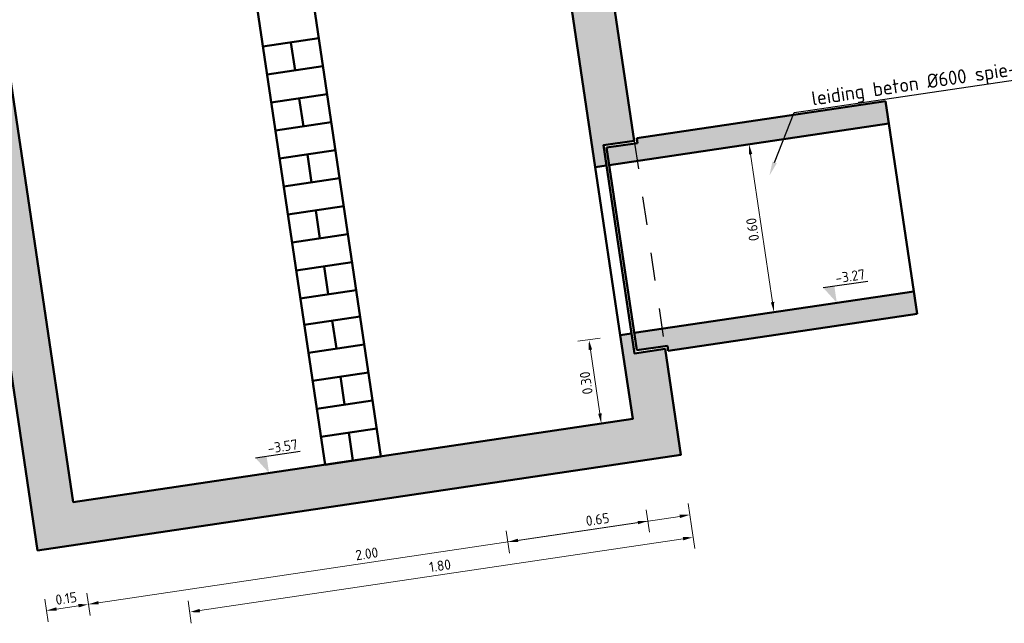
# Model space of a CAD drawing. Header units: metres. Extents: x 0 to 137602, y 0 to 467030.
# Tile 14 of 23: x 136853.78 to 136857.26, y 467016.61 to 467018.74. Entities that reach past the tile are written whole.
import ezdxf
from ezdxf import colors
from ezdxf.entities.mleader import LeaderData, LeaderLine
from ezdxf.math import Vec2, Vec3

# ---------------------------------------------------------------- set-up
doc = ezdxf.new("R2010")
doc.units = ezdxf.units.M
for name, pattern in [('GWI_DASHED', [5, 3.5, -1.5]), ('NLCS-HIDDEN', [4, 2, -2]), ('RI-HWA_BETON', [11.4, 9, -2.4])]:
    doc.linetypes.add(name, pattern=pattern)
for name, color, linetype, lineweight in [('N-WE-BC-BETONVORM-AD', 254, 'Continuous', 18), ('N-WE-RI-HWA_TRANSPORTLEIDING_BETON-GD', 150, 'RI-HWA_BETON', 50), ('N-WE-RI-M', 7, 'Continuous', 18), ('N-WE-RI-PUT_BETON-GD', 7, 'Continuous', 50), ('N-WE-RI-PUT_BETON-GN', 7, 'NLCS-HIDDEN', 25), ('X-XX-AL-PEILMAAT-SD', 7, 'Continuous', 25), ('X-XX-AL-VERWIJZING_DETAIL-T25', 7, 'Continuous', 25)]:
    doc.layers.add(name, color=color, linetype=linetype, lineweight=lineweight)
doc.styles.add('NLCS-ISO', font='NLCS-ISO.ttf')
doc.styles.add('NLCS-ISO-M20-T18', font='NLCS-ISO.ttf', dxfattribs={"height": 0.036})
doc.styles.add('NLCS-ISO-M20-T25', font='NLCS-ISO.ttf', dxfattribs={"height": 0.05})
doc.dimstyles.new('NLCS-M20-T18-PIJL_L2_H2', dxfattribs={"dimscale": 0.02, "dimtxt": 2.5, "dimasz": 1.8, "dimexe": 2, "dimexo": 2, "dimgap": 0.7, "dimtad": 1, "dimzin": 0, "dimdsep": 46, "dimtxsty": 'NLCS-ISO-M20-T18', "dimcen": 0, "dimdle": 2, "dimclrd": 256, "dimclre": 256, "dimclrt": 10, "dimazin": 0, "dimtfac": 1, "dimtdec": 3, "dimtofl": 0, "dimtmove": 0, "dimatfit": 3, "dimfxl": 2, "dimfxlon": 1, "dimtfillclr": 256, "dimtolj": 1, "dimtzin": 0, "dimlwd": -1, "dimlwe": -1, "dimarcsym": 0})

# ---------------------------------------------------------------- blocks, each defined once
blk = doc.blocks.new('*D271')
at = {"layer": 'Defpoints', "color": 0, "transparency": 16777216}
for p in [(136855.9474, 467017.3309), (136853.9691, 467017.0369), (136856.001, 467016.97)]:
    blk.add_point(p, dxfattribs=at)
at = {"layer": 'N-WE-RI-M', "transparency": 16777216}
for p, q in [((136855.9951, 467017.0096), (136856.0069, 467016.9304)), ((136854.0583, 467016.6813), (136855.9654, 467016.9647)), ((136854.0168, 467016.7156), (136854.0286, 467016.6364))]:
    blk.add_line(p, q, dxfattribs=at)
for points in [[(136855.9645, 467016.9706), (136855.9663, 467016.9588), (136856.001, 467016.97)], [(136854.0574, 467016.6872), (136854.0592, 467016.6754), (136854.0227, 467016.676)]]:
    blk.add_solid(points, dxfattribs=at)
at = {"layer": 'N-WE-RI-M', "color": 10, "transparency": 16777216, "insert": (136855.0071, 467016.8546), "char_height": 0.036, "attachment_point": 5, "rotation": 8.4528, "style": 'NLCS-ISO-M20-T18'}
blk.add_mtext('\\A1;2.00', dxfattribs=at)
blk = doc.blocks.new('*D272')
at = {"layer": 'Defpoints', "color": 0, "transparency": 16777216}
for p in [(136853.9691, 467017.0369), (136853.8428, 467016.8664), (136854.0227, 467016.676)]:
    blk.add_point(p, dxfattribs=at)
at = {"layer": 'N-WE-RI-M', "transparency": 16777216}
for p, q in [((136854.0168, 467016.7156), (136854.0286, 467016.6364)), ((136853.8685, 467016.6935), (136853.8802, 467016.6144)), ((136853.9099, 467016.6592), (136853.9871, 467016.6707))]:
    blk.add_line(p, q, dxfattribs=at)
for points in [[(136853.9091, 467016.6652), (136853.9108, 467016.6533), (136853.8743, 467016.654)], [(136853.9862, 467016.6766), (136853.988, 467016.6648), (136854.0227, 467016.676)]]:
    blk.add_solid(points, dxfattribs=at)
at = {"layer": 'N-WE-RI-M', "color": 10, "transparency": 16777216, "insert": (136853.9438, 467016.6966), "char_height": 0.036, "attachment_point": 5, "rotation": 8.4528, "style": 'NLCS-ISO-M20-T18'}
blk.add_mtext('\\A1;0.15', dxfattribs=at)
blk = doc.blocks.new('*D273')
at = {"layer": 'Defpoints', "color": 0, "transparency": 16777216}
for p in [(136855.4528, 467017.2574), (136856.1178, 467017.2045), (136856.1493, 467016.992)]:
    blk.add_point(p, dxfattribs=at)
at = {"layer": 'N-WE-RI-M', "transparency": 16777216}
for p, q in [((136856.1435, 467017.0316), (136856.1552, 467016.9525)), ((136855.542, 467016.9018), (136856.1137, 467016.9867)), ((136855.5005, 467016.9361), (136855.5123, 467016.8569))]:
    blk.add_line(p, q, dxfattribs=at)
for points in [[(136856.1129, 467016.9927), (136856.1146, 467016.9808), (136856.1493, 467016.992)], [(136855.5411, 467016.9077), (136855.5429, 467016.8958), (136855.5064, 467016.8965)]]:
    blk.add_solid(points, dxfattribs=at)
at = {"layer": 'N-WE-RI-M', "color": 10, "transparency": 16777216, "insert": (136855.8232, 467016.9759), "char_height": 0.036, "attachment_point": 5, "rotation": 8.4528, "style": 'NLCS-ISO-M20-T18'}
blk.add_mtext('\\A1;0.65', dxfattribs=at)
blk = doc.blocks.new('*D274')
at = {"layer": 'Defpoints', "color": 0, "transparency": 16777216}
for p in [(136856.1178, 467017.2045), (136854.3373, 467016.9399), (136856.1611, 467016.9129)]:
    blk.add_point(p, dxfattribs=at)
at = {"layer": 'N-WE-RI-M', "transparency": 16777216}
for p, q in [((136856.1552, 467016.9525), (136856.167, 467016.8733)), ((136854.4163, 467016.6536), (136856.1255, 467016.9076)), ((136854.3748, 467016.6879), (136854.3865, 467016.6088))]:
    blk.add_line(p, q, dxfattribs=at)
for points in [[(136856.1246, 467016.9135), (136856.1264, 467016.9017), (136856.1611, 467016.9129)], [(136854.4154, 467016.6595), (136854.4172, 467016.6477), (136854.3807, 467016.6483)]]:
    blk.add_solid(points, dxfattribs=at)
at = {"layer": 'N-WE-RI-M', "color": 10, "transparency": 16777216, "insert": (136855.2662, 467016.8123), "char_height": 0.036, "attachment_point": 5, "rotation": 8.4528, "style": 'NLCS-ISO-M20-T18'}
blk.add_mtext('\\A1;1.80', dxfattribs=at)
blk = doc.blocks.new('*D275')
at = {"layer": 'Defpoints', "color": 0, "transparency": 16777216}
for p in [(136855.9033, 467017.6276), (136855.9474, 467017.3309), (136855.8367, 467017.3144)]:
    blk.add_point(p, dxfattribs=at)
at = {"layer": 'N-WE-RI-M', "transparency": 16777216}
for p, q in [((136855.8321, 467017.617), (136855.753, 467017.6053)), ((136855.7979, 467017.5755), (136855.8314, 467017.35)), ((136855.8762, 467017.3203), (136855.7971, 467017.3085))]:
    blk.add_line(p, q, dxfattribs=at)
for points in [[(136855.7919, 467017.5747), (136855.8038, 467017.5764), (136855.7926, 467017.6111)], [(136855.8254, 467017.3491), (136855.8373, 467017.3509), (136855.8367, 467017.3144)]]:
    blk.add_solid(points, dxfattribs=at)
at = {"layer": 'N-WE-RI-M', "color": 10, "transparency": 16777216, "insert": (136855.783, 467017.4581), "char_height": 0.036, "attachment_point": 5, "rotation": 98.4528, "style": 'NLCS-ISO-M20-T18'}
blk.add_mtext('\\A1;0.30', dxfattribs=at)
blk = doc.blocks.new('*D280')
at = {"layer": 'Defpoints', "color": 0, "transparency": 16777216}
for p in [(136856.8537, 467018.3754), (136856.9418, 467017.7819), (136856.4473, 467017.7084)]:
    blk.add_point(p, dxfattribs=at)
at = {"layer": 'N-WE-RI-M', "transparency": 16777216}
for p, q in [((136856.3986, 467018.3078), (136856.3195, 467018.296)), ((136856.3644, 467018.2663), (136856.442, 467017.744)), ((136856.4868, 467017.7143), (136856.4077, 467017.7026))]:
    blk.add_line(p, q, dxfattribs=at)
for points in [[(136856.3584, 467018.2654), (136856.3703, 467018.2672), (136856.3591, 467018.3019)], [(136856.4361, 467017.7432), (136856.4479, 467017.7449), (136856.4473, 467017.7084)]]:
    blk.add_solid(points, dxfattribs=at)
at = {"layer": 'N-WE-RI-M', "color": 10, "transparency": 16777216, "insert": (136856.3715, 467018.0005), "char_height": 0.036, "attachment_point": 5, "rotation": 98.4528, "style": 'NLCS-ISO-M20-T18'}
blk.add_mtext('\\A1;0.60', dxfattribs=at)
blk = doc.blocks.new('SAL-PEILMAAT_INFRACAD_H01-SOD')
blk.add_line((-2, 3), (6, 3))
blk.add_solid([(-2, 3), (0, 3), (0, 0)])
at = {"style": 'NLCS-ISO'}
blk.add_attdef('...', (0.4, 3.4), '', height=1.8, dxfattribs=at)

msp = doc.modelspace()

# ---------------------------------------------------------------- hatches: boundary and pattern name
at = {"layer": 'N-WE-BC-BETONVORM-AD'}
h = msp.add_hatch(color=256, dxfattribs=at)
h.dxf.hatch_style = 1
h.paths.add_polyline_path([(136855.8546, 467018.227), (136855.844, 467018.2982), (136855.9528, 467018.3143), (136855.7209, 467019.8752), (136855.6484, 467019.8644), (136855.6332, 467019.9329), (136855.5622, 467019.9224), (136855.8151, 467018.2211)])
h = msp.add_hatch(color=256, dxfattribs=at)
h.dxf.hatch_style = 1
h.paths.add_polyline_path([(136855.9428, 467017.6335), (136855.9033, 467017.6276), (136855.9474, 467017.3309), (136853.9691, 467017.0369), (136853.7162, 467018.7382), (136853.6767, 467018.7323), (136853.6873, 467018.6611), (136853.5785, 467018.6449), (136853.8428, 467016.8664), (136856.1178, 467017.2045), (136856.0622, 467017.5784), (136855.9534, 467017.5623)])
h = msp.add_hatch(color=256, dxfattribs=at)
h.dxf.hatch_style = 1
h.paths.add_polyline_path([(136856.8537, 467018.3754), (136856.8419, 467018.4545), (136855.9616, 467018.3237), (136855.9642, 467018.3059), (136855.8554, 467018.2898), (136855.8645, 467018.2284)])
h = msp.add_hatch(color=256, dxfattribs=at)
h.dxf.hatch_style = 1
h.paths.add_polyline_path([(136855.9527, 467017.6349), (136855.9618, 467017.5736), (136856.0706, 467017.5898), (136856.0733, 467017.572), (136856.9536, 467017.7028), (136856.9418, 467017.7819)])

# ---------------------------------------------------------------- linework, layer by layer
at = {"layer": 'N-WE-RI-HWA_TRANSPORTLEIDING_BETON-GD'}
for points in [[(136856.9536, 467017.7028), (136856.0733, 467017.572), (136856.0706, 467017.5898), (136855.9618, 467017.5736), (136855.8554, 467018.2898), (136855.9642, 467018.3059), (136855.9616, 467018.3237), (136856.8419, 467018.4545)], [(136856.9536, 467017.7028), (136856.8419, 467018.4545)], [(136855.8645, 467018.2284), (136856.8537, 467018.3754)], [(136855.9527, 467017.6349), (136856.9418, 467017.7819)]]:
    msp.add_lwpolyline(points, dxfattribs=at)
at = {"layer": 'N-WE-RI-PUT_BETON-GD'}
for points in [[(136855.8546, 467018.227), (136855.844, 467018.2982), (136855.9528, 467018.3143), (136855.7209, 467019.8752), (136855.6484, 467019.8644), (136855.6332, 467019.9329), (136855.5622, 467019.9224), (136855.8151, 467018.2211)], [(136855.9428, 467017.6335), (136855.9033, 467017.6276), (136855.9474, 467017.3309), (136853.9691, 467017.0369), (136853.7162, 467018.7382), (136853.6767, 467018.7323), (136853.6873, 467018.6611), (136853.5785, 467018.6449), (136853.8428, 467016.8664), (136856.1178, 467017.2045), (136856.0622, 467017.5784), (136855.9534, 467017.5623)]]:
    msp.add_lwpolyline(points, close=True, dxfattribs=at)
for points in [[(136854.8593, 467017.1692), (136854.4815, 467019.7112), (136854.6794, 467019.7406), (136855.0571, 467017.1986)], [(136854.6397, 467018.6469), (136854.8375, 467018.6763)], [(136854.7533, 467018.5627), (136854.7386, 467018.6616)], [(136854.6544, 467018.548), (136854.8522, 467018.5774)], [(136854.6691, 467018.4491), (136854.8669, 467018.4785)], [(136854.7827, 467018.3649), (136854.768, 467018.4638)], [(136854.6838, 467018.3502), (136854.8816, 467018.3796)], [(136854.6985, 467018.2513), (136854.8963, 467018.2807)], [(136854.8121, 467018.1671), (136854.7974, 467018.266)], [(136855.8151, 467018.2211), (136855.9033, 467017.6276)], [(136855.9428, 467017.6335), (136855.8546, 467018.227)], [(136854.7132, 467018.1524), (136854.911, 467018.1818)], [(136854.7279, 467018.0535), (136854.9257, 467018.0828)], [(136854.8415, 467017.9692), (136854.8268, 467018.0681)], [(136854.7426, 467017.9545), (136854.9404, 467017.9839)], [(136854.7573, 467017.8556), (136854.9551, 467017.885)], [(136854.8709, 467017.7714), (136854.8562, 467017.8703)], [(136854.772, 467017.7567), (136854.9698, 467017.7861)], [(136854.7858, 467017.6637), (136854.9836, 467017.6931)], [(136854.8994, 467017.5795), (136854.8847, 467017.6784)], [(136854.8005, 467017.5648), (136854.9983, 467017.5942)], [(136854.8152, 467017.4659), (136855.013, 467017.4953)], [(136854.9288, 467017.3817), (136854.9141, 467017.4806)], [(136854.8299, 467017.367), (136855.0277, 467017.3964)], [(136854.8446, 467017.2681), (136855.0424, 467017.2975)], [(136854.9582, 467017.1839), (136854.9435, 467017.2828)], [(136854.8593, 467017.1692), (136855.0571, 467017.1986)], [(136854.8593, 467017.1692), (136855.0571, 467017.1986)]]:
    msp.add_lwpolyline(points, dxfattribs=at)
at = {"layer": 'N-WE-RI-PUT_BETON-GN', "linetype": 'GWI_DASHED', "ltscale": 0.02}
msp.add_line((136855.9528, 467018.3143), (136856.0622, 467017.5784), dxfattribs=at)

# ---------------------------------------------------------------- block references
at = {"layer": 'X-XX-AL-PEILMAAT-SD', "xscale": 0.02, "yscale": 0.02, "zscale": 0.02, "rotation": 8.45276731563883}
for p, values in [((136856.6694, 467017.7415), {'...': '-3.27'}), ((136854.6615, 467017.1398), {'...': '-3.57'})]:
    msp.add_blockref('SAL-PEILMAAT_INFRACAD_H01-SOD', p, dxfattribs=at).add_auto_attribs(values)

# ---------------------------------------------------------------- dimensions: what is measured, and where the dimension line sits
at = {"layer": 'N-WE-RI-M'}
for base, p1, p2, angle, picture, middle in [((136856.4473, 467017.7084), (136856.8537, 467018.3754), (136856.9418, 467017.7819), 98.4528, '*D280', (136856.3715, 467018.0005)), ((136855.8367, 467017.3144), (136855.9033, 467017.6276), (136855.9474, 467017.3309), 98.4528, '*D275', (136855.783, 467017.4581)), ((136856.001, 467016.97), (136853.9691, 467017.0369), (136855.9474, 467017.3309), 8.4528, '*D271', (136855.0071, 467016.8546)), ((136856.1493, 467016.992), (136855.4528, 467017.2574), (136856.1178, 467017.2045), 8.4528, '*D273', (136855.8232, 467016.9759)), ((136856.1611, 467016.9129), (136854.3373, 467016.9399), (136856.1178, 467017.2045), 8.4528, '*D274', (136855.2662, 467016.8123)), ((136854.0227, 467016.676), (136853.8428, 467016.8664), (136853.9691, 467017.0369), 8.4528, '*D272', (136853.9438, 467016.6966))]:
    dim = msp.add_linear_dim(base=base, p1=p1, p2=p2, angle=angle, dimstyle='NLCS-M20-T18-PIJL_L2_H2', dxfattribs=at)
    dim.commit()
    dim.dimension.update_dxf_attribs({"geometry": picture, "text_midpoint": middle})

# ---------------------------------------------------------------- leaders
at = {"layer": 'X-XX-AL-VERWIJZING_DETAIL-T25'}
ml = msp.add_multileader_mtext('Standard', dxfattribs=at)
ml.set_content('leiding beton %%C600 spie-vlak', color=256, style='NLCS-ISO-M20-T25')
ml.set_leader_properties(color=256, linetype='ByLayer', lineweight=-1)
ml.build(insert=Vec2(0, 0))
ml.multileader.update_dxf_attribs({"text_left_attachment_type": 5, "text_right_attachment_type": 5, "dogleg_length": 0.05, "arrow_head_size": 0.05})
ctx = ml.context
ctx.base_point, ctx.char_height, ctx.arrow_head_size, ctx.landing_gap_size, ctx.plane_origin, ctx.plane_x_axis, ctx.plane_y_axis = Vec3(136856.5683, 467018.4208), 0.05, 0.05, 0.018, Vec3(136856.4311, 467018.1913), Vec3(0.989137, 0.146994), Vec3(-0.146994, 0.989137)
ctx.left_attachment, ctx.right_attachment = 5, 5
notes = []
notes.append((ctx, [(0, (1, 1, 0), (136856.5189, 467018.4135), (0.989137, 0.146994), 0.05, [(0, [(136856.4311, 467018.1913)], 0, [])])]))
ctx.mtext.insert, ctx.mtext.text_direction, ctx.mtext.flow_direction = Vec3(136856.5766, 467018.4878), Vec3(0.989137, 0.146994), 5
for ctx, leaders in notes:
    for number, flags, end, landing, length, lines in leaders:
        leader = LeaderData()
        leader.index, (leader.has_last_leader_line, leader.has_dogleg_vector, leader.attachment_direction) = number, flags
        leader.last_leader_point, leader.dogleg_vector, leader.dogleg_length = Vec3(end), Vec3(landing), length
        for number, points, colour, breaks in lines:
            line = LeaderLine()
            line.index, line.vertices, line.color, line.breaks = number, Vec3.list(points), colors.encode_raw_color(colour), breaks
            leader.lines.append(line)
        ctx.leaders.append(leader)

doc.saveas('drawing.dxf')
